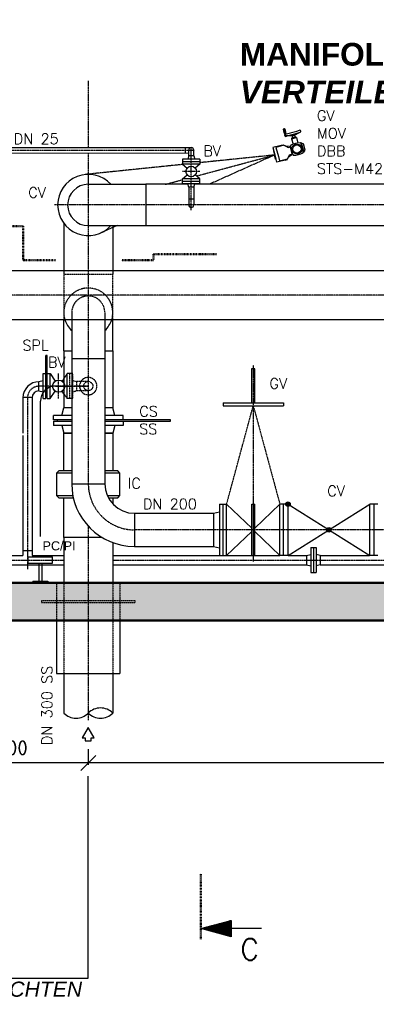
# Model space of a CAD drawing. Header units: millimetres. Extents: x -197187 to 241957296, y -45270 to 70505.
# Tile 43 of 116: x 5462 to 7820, y 1117 to 7623. Entities that reach past the tile are written whole.
import ezdxf
from ezdxf.enums import TextEntityAlignment as Align

# ---------------------------------------------------------------- set-up
doc = ezdxf.new("R2010")
doc.units = ezdxf.units.MM
doc.header["$LTSCALE"] = 0.5
doc.linetypes.add('DASHDOT', pattern=[1, 0.5, -0.25, 0, -0.25])
doc.linetypes.add('HIDDEN', pattern=[0.375, 0.25, -0.125])
for name, color, linetype in [('17', 7, 'Continuous'), ('21', 7, 'Continuous'), ('41', 7, 'Continuous'), ('BEMAßUNG', 7, 'Continuous'), ('Beschriftung', 7, 'Continuous'), ('P-MU025ENTLÜ', 7, 'Continuous'), ('P-MU050ENTL', 7, 'Continuous'), ('P-MU150AUSL', 7, 'Continuous'), ('P-MU150EINL', 7, 'Continuous'), ('P-MU200EINL', 7, 'Continuous'), ('P-MU250AUSL', 7, 'Continuous'), ('P-MU250AUSL1', 7, 'Continuous'), ('P-MU300AUSL', 7, 'Continuous')]:
    doc.layers.add(name, color=color, linetype=linetype)
doc.styles.add('LBB3.5M1000', font='isocp.shx', dxfattribs={"height": 3.5})
doc.styles.add('ROMANS', font='ROMANS', dxfattribs={"height": 0.2})
doc.styles.get("Standard").update_dxf_attribs({"font": 'isocpeur.ttf'})
doc.dimstyles.new('DIN', dxfattribs={"dimtxt": 2.5, "dimasz": 2.5, "dimexe": 1.25, "dimexo": 0.625, "dimtad": 1, "dimtih": 1, "dimdec": 4, "dimdsep": 46, "dimlunit": 6, "dimtxsty": 'Standard', "dimcen": 2.5, "dimadec": 0, "dimazin": 0, "dimtfac": 1, "dimtdec": 4, "dimtmove": 0, "dimatfit": 3, "dimfxl": 0, "dimtvp": 1, "dimtolj": 1, "dimtzin": 0, "dimarcsym": 0})

# ---------------------------------------------------------------- blocks, each defined once
blk = doc.blocks.new('PFEIL')
at = {"layer": '17', "color": 7, "linetype": 'Continuous'}
for p, q in [((-40, 0), (-20, 0)), ((-20, 5.359), (-20, -5.359)), ((0, 0), (-20, 5.359)), ((-20, 5.0491), (-18.8434, 5.0491)), ((-20, 4.5991), (-17.164, 4.5991)), ((-20, 4.1491), (-15.4846, 4.1491)), ((-20, 3.6991), (-13.8052, 3.6991)), ((-20, 3.2491), (-12.1258, 3.2491)), ((-20, 2.7991), (-10.4464, 2.7991)), ((-20, 2.3491), (-8.7669, 2.3491)), ((-20, 1.8991), (-7.0875, 1.8991)), ((-20, 1.4491), (-5.4081, 1.4491)), ((-20, 0.9991), (-3.7287, 0.9991)), ((-20, 0.5491), (-2.0493, 0.5491)), ((-20, 0.0991), (-0.3698, 0.0991)), ((-20, -5.359), (0, 0)), ((-20, -0.3509), (-1.3096, -0.3509)), ((-20, -0.8009), (-2.989, -0.8009)), ((-20, -1.2509), (-4.6684, -1.2509)), ((-20, -1.7009), (-6.3478, -1.7009)), ((-20, -2.1509), (-8.0272, -2.1509)), ((-20, -2.6009), (-9.7067, -2.6009)), ((-20, -3.0509), (-11.3861, -3.0509)), ((-20, -3.5009), (-13.0655, -3.5009)), ((-20, -3.9509), (-14.7449, -3.9509)), ((-20, -4.4009), (-16.4243, -4.4009)), ((-20, -4.8509), (-18.1038, -4.8509)), ((-20, -5.3009), (-19.7832, -5.3009))]:
    blk.add_line(p, q, dxfattribs=at)
blk = doc.blocks.new('_Oblique')
at = {"color": 0, "linetype": 'ByBlock', "lineweight": -2}
blk.add_line((-0.5, -0.5), (0.5, 0.5), dxfattribs=at)
blk = doc.blocks.new('*D21')
at = {"layer": 'BEMAßUNG', "color": 0, "lineweight": -2, "transparency": 16777216}
for p, q in [((5115.5, 2802), (5115.5, 2698.9)), ((5915.5, 2802), (5915.5, 2698.9)), ((5915.5, 2711.4), (5115.5, 2711.4))]:
    blk.add_line(p, q, dxfattribs=at)
at = {"layer": 'DEFPOINTS', "color": 0, "transparency": 16777216}
for p in [(5115.5, 3652), (5915.5, 3652), (5115.5, 2711.4)]:
    blk.add_point(p, dxfattribs=at)
at = {"layer": 'BEMAßUNG', "color": 0, "lineweight": -2, "transparency": 16777216, "xscale": 100, "yscale": 100, "zscale": 100, "rotation": 180}
blk.add_blockref('_Oblique', (5115.5, 2711.4), dxfattribs=at)
at = {"layer": 'BEMAßUNG', "color": 0, "lineweight": -2, "transparency": 16777216, "xscale": 100, "yscale": 100, "zscale": 100}
blk.add_blockref('_Oblique', (5915.5, 2711.4), dxfattribs=at)
at = {"layer": 'BEMAßUNG', "color": 0, "transparency": 16777216, "insert": (5408.8, 2811.4), "char_height": 100, "attachment_point": 5}
blk.add_mtext('\\A1;800', dxfattribs=at)
blk = doc.blocks.new('*D22')
at = {"layer": 'BEMAßUNG', "color": 0, "lineweight": -2, "transparency": 16777216}
for p, q in [((5915.5, 2802), (5915.5, 2698.9)), ((11315.5, 2802), (11315.5, 2698.9)), ((11315.5, 2711.4), (5915.5, 2711.4))]:
    blk.add_line(p, q, dxfattribs=at)
at = {"layer": 'DEFPOINTS', "color": 0, "transparency": 16777216}
for p in [(5915.5, 3652), (11315.5, 3652), (5915.5, 2711.4)]:
    blk.add_point(p, dxfattribs=at)
at = {"layer": 'BEMAßUNG', "color": 0, "lineweight": -2, "transparency": 16777216, "xscale": 100, "yscale": 100, "zscale": 100, "rotation": 180}
blk.add_blockref('_Oblique', (5915.5, 2711.4), dxfattribs=at)
at = {"layer": 'BEMAßUNG', "color": 0, "lineweight": -2, "transparency": 16777216, "xscale": 100, "yscale": 100, "zscale": 100}
blk.add_blockref('_Oblique', (11315.5, 2711.4), dxfattribs=at)
at = {"layer": 'BEMAßUNG', "color": 0, "transparency": 16777216, "insert": (8615.5, 2811.4), "char_height": 100, "attachment_point": 5}
blk.add_mtext('\\A1;5.400', dxfattribs=at)

msp = doc.modelspace()

# ---------------------------------------------------------------- linework, layer by layer
for p, q in [((7214.711, 6902.341), (7203.949, 6899.457)), ((7203.949, 6899.457), (7209.716, 6877.931)), ((7223.583, 6847.706), (7208.43, 6904.258)), ((7214.711, 6902.341), (7220.479, 6880.815)), ((7220.479, 6880.815), (7209.716, 6877.931)), ((7209.716, 6877.931), (7215.215, 6866.139)), ((7221.613, 6867.853), (7215.215, 6866.139)), ((7218.414, 6866.996), (7293.785, 6887.192)), ((7220.479, 6880.815), (7221.613, 6867.853)), ((7221.875, 6854.081), (7220.829, 6850.179)), ((7221.875, 6854.081), (7281.289, 6870.001)), ((7221.875, 6854.081), (7224.731, 6851.224)), ((7263.754, 6854.921), (7225.008, 6854.921)), ((7260.296, 6835.537), (7292.584, 6844.189)), ((7260.296, 6835.537), (7262.266, 6838.949)), ((7260.296, 6835.537), (7269.885, 6799.751)), ((7261.159, 6864.607), (7263.754, 6854.921)), ((7261.545, 6841.64), (7288.452, 6848.849)), ((7262.266, 6838.949), (7261.545, 6841.64)), ((7262.266, 6838.949), (7289.173, 6846.159)), ((7271.918, 6857.108), (7263.754, 6854.921)), ((7270.877, 6855.675), (7264.043, 6853.844)), ((7264.043, 6853.844), (7265.525, 6848.313)), ((7265.525, 6848.313), (7266.926, 6843.082)), ((7266.445, 6855.642), (7266.733, 6854.565)), ((7280.187, 6858.17), (7270.877, 6855.675)), ((7279.898, 6859.246), (7271.918, 6857.108)), ((7277.208, 6858.525), (7277.496, 6857.449)), ((7277.303, 6868.933), (7278.167, 6865.706)), ((7278.167, 6865.706), (7279.898, 6859.246)), ((7279.898, 6859.246), (7313.453, 6878.619)), ((7280.187, 6858.17), (7283.071, 6847.407)), ((7281.289, 6870.001), (7316.587, 6879.459)), ((7289.173, 6846.159), (7288.452, 6848.849)), ((7292.584, 6844.189), (7289.173, 6846.159)), ((7292.584, 6844.189), (7302.173, 6808.403)), ((7293.785, 6887.192), (7313.126, 6892.374)), ((7191.692, 6792.87), (7206.328, 6796.791)), ((7200.511, 6791.617), (7191.692, 6792.87)), ((7206.328, 6796.791), (7207.232, 6793.418)), ((7209.201, 6793.946), (7221.039, 6787.111)), ((7222.088, 6788.554), (7217.384, 6789.222)), ((7221.039, 6787.111), (7237.274, 6777.738)), ((7245.963, 6785.164), (7222.088, 6788.554)), ((7237.274, 6777.738), (7254.819, 6782.439)), ((7245.963, 6785.164), (7247.238, 6780.408)), ((7324.003, 6810.524), (7320.028, 6809.46)), ((7324.003, 6810.524), (7338.039, 6802.421)), ((7324.003, 6810.524), (7341.059, 6746.871)), ((7349.163, 6760.907), (7338.039, 6802.421)), ((7232.283, 6699.927), (7231.379, 6703.3)), ((7233.349, 6703.827), (7249.557, 6731.9)), ((7260.794, 6729.813), (7238.073, 6712.01)), ((7249.557, 6731.9), (7267.102, 6736.601)), ((7260.794, 6729.813), (7259.52, 6734.57)), ((7341.059, 6746.871), (7337.084, 6745.806)), ((7341.059, 6746.871), (7349.163, 6760.907)), ((7224.658, 6701.499), (7217.647, 6696.005)), ((7217.647, 6696.005), (7232.283, 6699.927)), ((5753.599, 6277.452), (5753.599, 5942.018)), ((6077.499, 6262.518), (6077.499, 5942.018)), ((5753.599, 5434.018), (5753.599, 5640.068)), ((6077.499, 5434.018), (6077.499, 5640.068)), ((5753.599, 5434.018), (5805.999, 5434.018)), ((5753.599, 5434.018), (5753.599, 5058.018)), ((6025.099, 5434.018), (6077.499, 5434.018)), ((6077.499, 5434.018), (6077.499, 5058.018)), ((5805.999, 4626.018), (5706.049, 4626.018)), ((6125.049, 4626.018), (6025.099, 4626.018)), ((5706.049, 4478.018), (5813.596, 4478.018)), ((6041.776, 4478.018), (6125.049, 4478.018)), ((5706.049, 3302.018), (6125.049, 3302.018))]:
    msp.add_line(p, q)
for points in [[(7191.692, 6792.87), (7136.341, 6778.038), (7149.319, 6729.606)], [(7209.201, 6793.946), (7156.618, 6779.856), (7172.549, 6720.401)], [(7264.589, 6735.928), (7252.306, 6781.766)], [(7149.319, 6729.606), (7141.903, 6757.282), (7139.689, 6756.688), (7147.105, 6729.013)], [(7149.319, 6729.606), (7156.734, 6701.93), (7154.52, 6701.337), (7147.105, 6729.013)], [(7157.378, 6699.529), (7149.319, 6729.606)], [(7172.549, 6720.401), (7180.765, 6689.738), (7233.349, 6703.827)], [(7217.647, 6696.005), (7162.296, 6681.174), (7157.378, 6699.529)], [(5805.999, 4980.018), (5708.93, 4980.018), (5708.93, 4970.018), (5805.999, 4970.018)], [(6025.099, 4970.018), (6460.324, 4970.018), (6460.324, 4980.018), (6025.099, 4980.018)], [(5805.999, 4641.018), (5753.599, 4641.018), (5753.599, 4892.018), (5805.999, 4892.018)], [(6025.099, 4892.018), (6077.499, 4892.018), (6077.499, 4641.018), (6025.099, 4641.018)], [(5805.999, 4641.018), (5721.049, 4641.018), (5706.049, 4626.018), (5706.049, 4478.018), (5721.049, 4463.018), (5816.797, 4463.018)], [(6049.188, 4463.018), (6110.049, 4463.018), (6125.049, 4478.018), (6125.049, 4626.018), (6110.049, 4641.018), (6025.099, 4641.018)], [(6077.499, 4463.018), (6077.499, 4423.837)]]:
    msp.add_lwpolyline(points)
for radius in [32.95, 27.733]:
    msp.add_circle((7295.489, 6768.772), radius)
for centre, radius, start, end in [((7220.144, 6860.539), 6.685, 105, 285), ((7314.856, 6885.917), 6.685, 285, 105), ((7255.963, 6791.593), 2.074, 115.5891977, 184.4108114), ((7431.062, 6805.099), 177.694, 184.4108114, 205.5891982), ((7331.816, 6633.199), 177.694, 94.41081, 115.5891977), ((7318.309, 6808.298), 2.074, 25.5891963, 94.41081), ((7159.916, 6732.446), 177.694, 4.4108086, 25.5891963), ((7272.669, 6729.246), 2.074, 205.5891982, 274.4108081), ((7259.162, 6904.345), 177.694, 274.4108081, 295.5891949), ((7335.015, 6745.952), 2.074, 295.5891949, 4.4108086), ((5915.549, 5688.018), 161.95, 197.2222524, 227.4336651), ((5915.549, 5688.018), 161.95, 312.5663349, 342.7777476), ((5996.524, 2962.122), 113.126, 44.2917655, 135.708271), ((5834.574, 3120.117), 113.126, 224.291729, 315.7082345), ((5996.524, 3120.117), 113.126, 224.2917655, 315.708271)]:
    msp.add_arc(centre, radius, start, end)
at = {"layer": '17', "linetype": 'DASHDOT', "lineweight": 50, "ltscale": 20}
for p, q in [((5485.022, 6259.018), (5343.746, 6259.018)), ((5485.022, 6259.018), (5485.022, 6034.904)), ((6346.076, 6073.018), (6346.076, 6034.904)), ((6346.076, 6073.018), (6764.271, 6073.018)), ((5485.022, 6034.904), (5697.878, 6034.904)), ((6346.076, 6034.904), (6133.22, 6034.904)), ((6660.644, 1546.741), (6660.644, 1979.313))]:
    msp.add_line(p, q, dxfattribs=at)
at = {"layer": '21', "linetype": 'Continuous', "ltscale": 10}
msp.add_line((7386.549, 3969.518), (7422.549, 3969.518), dxfattribs=at)
at = {"layer": '21', "linetype": 'Continuous', "lineweight": 50, "ltscale": 10}
for p, q in [((2815.549, 3902.018), (13615.549, 3902.018)), ((2565.549, 3652.018), (13365.549, 3652.018))]:
    msp.add_line(p, q, dxfattribs=at)
at = {"layer": '41', "linetype": 'Continuous', "ltscale": 10}
for p, q in [((5698.849, 5201.838), (5805.999, 5201.838)), ((5543.699, 5125.838), (5483.399, 5125.838)), ((5598.849, 4072.926), (5598.849, 5101.838)), ((5518.849, 4072.926), (5678.849, 4072.926)), ((5518.849, 4032.926), (5518.849, 4072.926)), ((5678.849, 4032.926), (5678.849, 4072.926)), ((7830.549, 4082.018), (7776.549, 4082.018)), ((5518.849, 4032.926), (5678.849, 4032.926)), ((5588.849, 4032.926), (5588.849, 3912.926)), ((5608.849, 4032.926), (5608.849, 3912.926)), ((5548.849, 3912.926), (5548.849, 3902.926)), ((5548.849, 3912.926), (5648.849, 3912.926)), ((5648.849, 3912.926), (5648.849, 3902.926))]:
    msp.add_line(p, q, dxfattribs=at)
at = {"layer": '41', "linetype": 'HIDDEN', "ltscale": 10}
msp.add_line((5805.999, 5201.838), (5915.549, 5201.838), dxfattribs=at)
at = {"layer": '41', "linetype": 'Continuous', "ltscale": 10}
msp.add_arc((5698.849, 5101.838), 100, 90, 180, dxfattribs=at)
at = {"layer": 'P-MU025ENTLÜ', "linetype": 'Continuous', "ltscale": 10}
for p, q in [((3763.049, 6777.868), (6596.549, 6777.868)), ((6558.548, 6742.035), (6558.549, 6777.868)), ((3763.049, 6744.168), (6579.699, 6742.018)), ((6579.699, 6723.018), (6573.804, 6701.018)), ((6579.699, 6723.018), (6579.699, 6761.018)), ((6613.399, 6723.018), (6579.699, 6723.018)), ((6613.399, 6723.018), (6613.399, 6761.018)), ((6613.399, 6723.018), (6619.294, 6701.018)), ((6654.049, 6701.018), (6539.049, 6701.018)), ((6539.049, 6701.018), (6539.049, 6669.018)), ((6654.049, 6685.018), (6539.049, 6685.018)), ((6654.049, 6669.018), (6539.049, 6669.018)), ((6539.049, 6669.018), (6569.91, 6642.72)), ((6654.049, 6669.018), (6623.188, 6642.72)), ((6654.049, 6701.018), (6654.049, 6669.018)), ((6539.049, 6571.018), (6569.91, 6597.317)), ((6654.049, 6571.018), (6623.188, 6597.317)), ((6654.049, 6571.018), (6539.049, 6571.018)), ((6539.049, 6539.018), (6539.049, 6571.018)), ((6654.049, 6555.018), (6539.049, 6555.018)), ((6654.049, 6539.018), (6539.049, 6539.018)), ((6579.699, 6517.018), (6573.804, 6539.018)), ((6613.399, 6517.018), (6579.699, 6517.018)), ((6579.699, 6517.018), (6579.699, 6399.018)), ((6613.399, 6517.018), (6619.294, 6539.018)), ((6613.399, 6517.018), (6613.399, 6399.018)), ((6654.049, 6539.018), (6654.049, 6571.018)), ((6613.399, 6437.018), (6579.699, 6437.018))]:
    msp.add_line(p, q, dxfattribs=at)
at = {"layer": 'P-MU025ENTLÜ', "linetype": 'DASHDOT', "ltscale": 10}
for p, q in [((6596.549, 6365.497), (6596.549, 6782.753)), ((3649.049, 6761.018), (6618.143, 6761.018)), ((6654.049, 6620.018), (6539.049, 6620.018))]:
    msp.add_line(p, q, dxfattribs=at)
at = {"layer": 'P-MU025ENTLÜ', "linetype": 'Continuous', "ltscale": 10}
msp.add_circle((6596.549, 6620.018), 35, dxfattribs=at)
for centre, start, end in [((6596.549, 6761.018), 0, 180), ((6596.549, 6399.018), 180, 0)]:
    msp.add_arc(centre, 16.85, start, end, dxfattribs=at)
at = {"layer": 'P-MU050ENTL', "linetype": 'Continuous', "ltscale": 10}
for p, q in [((5634.549, 5284.338), (5634.549, 5404.838)), ((5644.549, 5404.838), (5634.549, 5404.838)), ((5644.549, 5284.338), (5644.549, 5404.838)), ((5616.549, 5119.338), (5616.549, 5284.338)), ((5616.549, 5284.338), (5634.549, 5284.338)), ((5634.549, 5119.338), (5634.549, 5284.338)), ((5644.549, 5119.338), (5644.549, 5284.338)), ((5644.549, 5284.338), (5662.549, 5284.338)), ((5662.549, 5119.338), (5662.549, 5284.338)), ((5662.549, 5284.338), (5696.812, 5234.748)), ((5776.549, 5119.338), (5776.549, 5284.338)), ((5812.549, 5284.338), (5776.549, 5284.338)), ((5589.549, 5231.988), (5616.549, 5239.223)), ((5589.549, 5171.688), (5589.549, 5231.988)), ((5753.599, 5250.214), (5742.286, 5233.841)), ((5589.549, 5171.688), (5616.549, 5164.454)), ((5662.549, 5119.338), (5696.812, 5168.929)), ((5753.599, 5151.649), (5742.286, 5168.022)), ((5812.549, 5164.454), (5831.399, 5169.505)), ((5483.399, 5125.838), (5483.399, 4891.658)), ((5543.699, 5125.838), (5543.699, 4082.168)), ((5616.549, 5119.338), (5634.549, 5119.338)), ((5644.549, 5139.838), (5634.549, 5139.838)), ((5644.549, 5119.338), (5662.549, 5119.338)), ((5812.549, 5119.338), (5776.549, 5119.338)), ((5483.399, 4876.658), (5483.399, 4082.168)), ((5483.399, 4116.018), (5543.699, 4116.018)), ((7386.549, 4134.518), (7386.549, 3969.518)), ((7386.549, 4134.518), (7422.549, 4134.518)), ((7404.549, 4134.518), (7404.549, 3969.518)), ((7422.549, 4134.518), (7422.549, 3969.518)), ((5277.499, 4082.168), (5483.399, 4082.168)), ((5543.699, 4082.168), (5753.599, 4082.168)), ((6077.499, 4082.168), (6782.549, 4082.168)), ((6830.705, 4082.168), (6996.549, 4082.168)), ((7016.549, 4082.168), (7182.393, 4082.168)), ((7236.549, 4082.018), (7182.549, 4082.018)), ((7236.787, 4082.168), (7359.549, 4082.168)), ((7359.549, 4082.168), (7386.549, 4089.403)), ((7359.549, 4082.168), (7359.549, 4021.868)), ((7449.549, 4082.168), (7422.549, 4089.403)), ((7449.549, 4082.168), (7776.311, 4082.168)), ((7449.549, 4082.168), (7449.549, 4021.868)), ((5277.499, 4021.868), (5753.599, 4021.868)), ((6077.499, 4021.868), (7359.549, 4021.868)), ((7359.549, 4021.868), (7386.549, 4014.634)), ((7449.549, 4021.868), (7422.549, 4014.634)), ((7449.549, 4021.868), (8408.849, 4021.868))]:
    msp.add_line(p, q, dxfattribs=at)
at = {"layer": 'P-MU050ENTL', "linetype": 'DASHDOT', "ltscale": 10}
for p, q in [((5719.549, 5119.338), (5719.549, 5284.338)), ((5915.549, 5200.931), (5589.549, 5200.931)), ((5513.549, 5125.838), (5513.549, 3993.003)), ((5277.499, 4052.018), (5753.599, 4052.018)), ((6077.499, 4052.018), (8318.849, 4052.018))]:
    msp.add_line(p, q, dxfattribs=at)
at = {"layer": 'P-MU050ENTL', "linetype": 'HIDDEN', "ltscale": 10}
for p, q in [((5753.599, 5250.214), (5776.549, 5283.431)), ((5794.549, 5119.338), (5794.549, 5284.338)), ((5812.549, 5119.338), (5812.549, 5284.338)), ((5812.549, 5239.223), (5831.399, 5234.172)), ((5839.549, 5231.988), (5832.448, 5233.891)), ((5839.549, 5171.688), (5839.549, 5231.988)), ((5915.549, 5231.988), (5839.549, 5231.988)), ((5753.599, 5151.649), (5776.549, 5118.431)), ((5839.549, 5171.688), (5825.848, 5168.017)), ((5915.549, 5171.688), (5839.549, 5171.688))]:
    msp.add_line(p, q, dxfattribs=at)
at = {"layer": 'P-MU050ENTL', "linetype": 'Continuous', "ltscale": 10}
msp.add_circle((5719.549, 5201.838), 40, dxfattribs=at)
at = {"layer": 'P-MU050ENTL', "linetype": 'HIDDEN', "ltscale": 10}
msp.add_circle((5915.549, 5201.838), 30.15, dxfattribs=at)
at = {"layer": 'P-MU050ENTL', "linetype": 'Continuous', "ltscale": 10}
for radius in [106.15, 45.85]:
    msp.add_arc((5589.549, 5124.931), radius, 90, 180, dxfattribs=at)
at = {"layer": 'P-MU050ENTL', "linetype": 'HIDDEN', "ltscale": 10}
msp.add_arc((5915.549, 5201.838), 57.5, 90, 89.999427, dxfattribs=at)
at = {"layer": 'P-MU050ENTL', "linetype": 'DASHDOT', "ltscale": 10}
msp.add_arc((5589.549, 5124.931), 76, 90, 180, dxfattribs=at)
at = {"layer": 'P-MU150AUSL'}
msp.add_line((6386.351, 4980.018), (6145.549, 4980.018), dxfattribs=at)
at = {"layer": 'P-MU150EINL', "linetype": 'DASHDOT', "ltscale": 10}
msp.add_line((10584.549, 6399.018), (5690.954, 6399.018), dxfattribs=at)
at = {"layer": 'P-MU200EINL', "linetype": 'DASHDOT', "ltscale": 10}
for p, q in [((6630.944, 6590.708), (7147.105, 6729.013)), ((7147.105, 6729.013), (6654.049, 6678.396)), ((7147.105, 6729.013), (6715.324, 6535.518)), ((6541.592, 6666.852), (5894.869, 6600.46)), ((6424.974, 6535.518), (6539.049, 6566.085)), ((7006.549, 5339.767), (7006.549, 4082.168)), ((6830.549, 4422.018), (7006.549, 5072.018)), ((7006.549, 5072.018), (7182.549, 4422.018)), ((11010.549, 4252.018), (6220.549, 4252.018))]:
    msp.add_line(p, q, dxfattribs=at)
at = {"layer": 'P-MU200EINL'}
for p, q in [((5915.549, 6535.518), (6296.549, 6535.518)), ((6574.742, 6535.518), (6296.549, 6535.518)), ((6296.549, 6535.518), (6296.549, 6262.518)), ((10218.187, 6535.518), (6618.356, 6535.518)), ((5915.549, 6262.518), (6296.549, 6262.518)), ((6106.126, 6262.518), (5998.361, 6214.225)), ((6296.549, 6262.518), (10444.549, 6262.518))]:
    msp.add_line(p, q, dxfattribs=at)
at = {"layer": 'P-MU200EINL', "linetype": 'Continuous', "ltscale": 10}
for p, q in [((5805.999, 5688.018), (5805.999, 4557.018)), ((6025.099, 5688.018), (6025.099, 4557.018)), ((6025.099, 5383.018), (5805.999, 5383.018)), ((6995.057, 5317.018), (6995.057, 5092.018)), ((7018.041, 5317.018), (6995.057, 5317.018)), ((7018.041, 5092.018), (7018.041, 5317.018)), ((6806.549, 5092.018), (7206.549, 5092.018)), ((6806.549, 5092.018), (6806.549, 5072.018)), ((7206.549, 5092.018), (7206.549, 5072.018)), ((6806.549, 5072.018), (7206.549, 5072.018)), ((5805.999, 4557.018), (6025.099, 4557.018)), ((7006.549, 4475.626), (7006.549, 4043.946)), ((6220.549, 4361.568), (6744.549, 4361.568)), ((6220.549, 4361.568), (6220.549, 4142.468)), ((6744.549, 4361.568), (6782.549, 4371.75)), ((6744.549, 4361.568), (6744.549, 4142.468)), ((6782.549, 4422.018), (6830.549, 4422.018)), ((6782.549, 4422.018), (6782.549, 4082.018)), ((6806.549, 4082.018), (6806.549, 4422.018)), ((6830.549, 4082.018), (6830.549, 4422.018)), ((6830.549, 4422.018), (6996.549, 4262.607)), ((6996.549, 4082.018), (6996.549, 4422.018)), ((6996.549, 4422.018), (7016.549, 4422.018)), ((7016.549, 4082.018), (7016.549, 4422.018)), ((7016.549, 4262.607), (7182.549, 4422.018)), ((7182.549, 4082.018), (7182.549, 4422.018)), ((7236.549, 4422.018), (7182.549, 4422.018)), ((7206.549, 4082.018), (7206.549, 4422.018)), ((7236.549, 4082.018), (7776.549, 4422.018)), ((7236.549, 4422.018), (7776.549, 4082.018)), ((7236.549, 4082.018), (7236.549, 4422.018)), ((7236.549, 4082.018), (7236.549, 4422.018)), ((7776.549, 4082.018), (7776.549, 4422.018)), ((7830.549, 4422.018), (7776.549, 4422.018)), ((7806.549, 4082.018), (7806.549, 4422.018)), ((6996.549, 4241.43), (6830.549, 4082.018)), ((7182.549, 4082.018), (7016.549, 4241.43)), ((6220.549, 4142.468), (6744.549, 4142.468)), ((6744.549, 4142.468), (6782.549, 4132.286)), ((6782.549, 4082.018), (6830.549, 4082.018)), ((6996.549, 4082.018), (7016.549, 4082.018))]:
    msp.add_line(p, q, dxfattribs=at)
for centre, radius in [((7236.549, 4422.018), 15), ((7236.549, 4422.018), 12), ((7236.549, 4422.018), 9), ((7236.549, 4422.018), 6), ((7236.549, 4422.018), 3), ((7236.549, 4422.018), 3), ((7506.549, 4252.018), 15), ((7506.549, 4252.018), 12), ((7506.549, 4252.018), 9), ((7506.549, 4252.018), 6), ((7506.549, 4252.018), 3)]:
    msp.add_circle(centre, radius, dxfattribs=at)
at = {"layer": 'P-MU200EINL'}
for radius, start, end in [(202.5, 42.382288, 317.617712), (136.5, 90, 270)]:
    msp.add_arc((5915.549, 6399.018), radius, start, end, dxfattribs=at)
at = {"layer": 'P-MU200EINL', "linetype": 'DASHDOT', "ltscale": 10}
msp.add_arc((6220.549, 4557.018), 305, 180, 270, dxfattribs=at)
at = {"layer": 'P-MU200EINL', "linetype": 'Continuous', "ltscale": 10}
msp.add_arc((6220.549, 4557.018), 195.45, 180, 270, dxfattribs=at)
at = {"layer": 'P-MU250AUSL', "linetype": 'DASHDOT', "ltscale": 10}
for p, q in [((5915.549, 7219.018), (5915.549, 6777.868)), ((5915.549, 6744.168), (5915.549, 4557.018))]:
    msp.add_line(p, q, dxfattribs=at)
at = {"layer": 'P-MU250AUSL', "linetype": 'HIDDEN', "ltscale": 10}
for p, q in [((5753.599, 5942.018), (6077.499, 5942.018)), ((5753.599, 5942.018), (5753.599, 5640.068)), ((6077.499, 5640.068), (6077.499, 5942.018))]:
    msp.add_line(p, q, dxfattribs=at)
for radius, start, end in [(161.95, 342.7777476, 197.2222524), (109.55, 0, 180)]:
    msp.add_arc((5915.549, 5688.018), radius, start, end, dxfattribs=at)
at = {"layer": 'P-MU250AUSL1', "linetype": 'DASHDOT', "ltscale": 10}
msp.add_line((5915.549, 4276.258), (5915.549, 2994.884), dxfattribs=at)
at = {"layer": 'P-MU250AUSL1', "linetype": 'Continuous', "ltscale": 10}
for p, q in [((6077.499, 4167.932), (6077.499, 3902.018)), ((5706.049, 3652.018), (5706.049, 3302.018)), ((6125.049, 3652.018), (6125.049, 3302.018)), ((5753.599, 3302.018), (5753.599, 3041.12)), ((6077.499, 3302.018), (6077.499, 3041.12))]:
    msp.add_line(p, q, dxfattribs=at)
at = {"layer": 'P-MU250AUSL1', "linetype": 'HIDDEN', "ltscale": 10}
for p, q in [((5706.049, 3902.018), (5706.049, 3652.018)), ((5753.599, 3902.018), (5753.599, 3302.018)), ((6077.499, 3902.018), (6077.499, 3302.018)), ((6125.049, 3902.018), (6125.049, 3652.018))]:
    msp.add_line(p, q, dxfattribs=at)
msp.add_lwpolyline([(6225.049, 3772.018), (6225.049, 3782.018), (5606.049, 3782.018), (5606.049, 3772.018)], close=True, dxfattribs=at)
at = {"layer": 'P-MU250AUSL1', "linetype": 'Continuous', "ltscale": 10}
msp.add_lwpolyline([(5915.549, 2946.958), (5875.549, 2877.676), (5895.549, 2877.676), (5895.549, 2857.676), (5935.549, 2857.676), (5935.549, 2877.676), (5955.549, 2877.676), (5915.549, 2946.958)], close=True, dxfattribs=at)
at = {"layer": 'P-MU300AUSL', "linetype": 'Continuous', "ltscale": 10}
for p, q in [((8169.549, 5963.968), (3858.816, 5963.968)), ((8169.549, 5640.068), (3415.549, 5640.068)), ((5740.202, 5008.018), (5753.599, 5058.018)), ((5805.999, 5058.018), (5753.599, 5058.018)), ((6077.499, 5058.018), (6025.099, 5058.018)), ((6090.897, 5008.018), (6077.499, 5058.018)), ((5685.549, 4980.018), (5685.549, 5008.018)), ((5805.999, 5008.018), (5685.549, 5008.018)), ((5805.999, 4980.018), (5685.549, 4980.018)), ((5805.999, 4980.018), (5685.549, 4980.018)), ((5685.549, 4970.018), (5685.549, 4942.018)), ((5685.549, 4970.018), (5708.93, 4970.018)), ((6145.549, 5008.018), (6025.099, 5008.018)), ((6145.549, 4980.018), (6025.099, 4980.018)), ((6145.549, 4980.018), (6025.099, 4980.018)), ((6145.549, 4980.018), (6145.549, 5008.018)), ((6145.549, 4970.018), (6145.549, 4942.018)), ((5805.999, 4942.018), (5685.549, 4942.018)), ((5740.202, 4942.018), (5753.599, 4892.018)), ((5805.999, 4892.018), (5753.599, 4892.018)), ((6145.549, 4942.018), (6025.099, 4942.018)), ((6077.499, 4892.018), (6025.099, 4892.018)), ((6090.897, 4942.018), (6077.499, 4892.018))]:
    msp.add_line(p, q, dxfattribs=at)
at = {"layer": 'P-MU300AUSL', "linetype": 'DASHDOT', "ltscale": 10}
msp.add_line((8372.549, 5802.018), (3123.197, 5802.018), dxfattribs=at)

# ---------------------------------------------------------------- block references
at = {"layer": '17', "linetype": 'Continuous', "lineweight": 50, "ltscale": 10, "xscale": 10, "yscale": -10, "rotation": 180}
msp.add_blockref('PFEIL', (6660.644, 1616.761), dxfattribs=at)

# ---------------------------------------------------------------- texts
at = {"layer": '17', "linetype": 'Continuous', "lineweight": 50, "ltscale": 10, "style": 'ROMANS'}
msp.add_text('C', height=140, dxfattribs=at).set_placement((6920.51, 1409.465))
at = {"layer": 'BEMAßUNG', "linetype": 'Continuous', "ltscale": 10, "style": 'ROMANS'}
for s, p in [('DN 25', (5719.932, 6801.179)), ('DN 200', (6633.625, 4387.803))]:
    msp.add_text(s, height=70, dxfattribs=at).set_placement(p, align=Align.RIGHT)
msp.add_text('DN 300 SS', height=70, rotation=90, dxfattribs=at).set_placement((5677.089, 2829.19))
at = {"layer": 'Beschriftung', "insert": (3461.101, 1433.39), "char_height": 100, "width": 2448.27324, "attachment_point": 1, "style": 'LBB3.5M1000', "bg_fill": 2}
msp.add_mtext('{\\fArial|b0|i0|c0|p34;FROM HYDRANT PITS\\P\\fArial|b0|i1|c0|p34;VON DEN HYDRANTENSCHÄCHTEN}', dxfattribs=at)
at = {"layer": 'P-MU025ENTLÜ', "linetype": 'Continuous', "ltscale": 10, "style": 'ROMANS'}
msp.add_text('BV', height=70, dxfattribs=at).set_placement((6676.392, 6721.462))
at = {"layer": 'P-MU050ENTL', "linetype": 'Continuous', "ltscale": 10, "style": 'ROMANS'}
for s, p in [('SPL', (5479.894, 5436.717)), ('BV', (5648.172, 5324.406))]:
    msp.add_text(s, height=70, dxfattribs=at).set_placement(p)
at = {"layer": 'P-MU150AUSL', "insert": (6252.343, 5070.339), "char_height": 70, "width": 824.33114, "attachment_point": 1, "style": 'ROMANS'}
msp.add_mtext('CS\\PSS', dxfattribs=at)
at = {"layer": 'P-MU150EINL', "linetype": 'Continuous', "ltscale": 200, "style": 'ROMANS'}
msp.add_text('CV', height=70, dxfattribs=at).set_placement((5518.525, 6446.609))
at = {"layer": 'P-MU200EINL', "linetype": 'DASHDOT', "ltscale": 10, "style": 'ROMANS'}
msp.add_text('GV', height=70, dxfattribs=at).set_placement((7113.564, 5184.392))
at = {"layer": 'P-MU200EINL', "linetype": 'Continuous', "ltscale": 10, "style": 'ROMANS'}
msp.add_text('CV', height=70, dxfattribs=at).set_placement((7495.613, 4474.297))
at = {"layer": 'P-MU250AUSL1', "linetype": 'Continuous', "ltscale": 10, "style": 'ROMANS'}
msp.add_text('IC', height=70, dxfattribs=at).set_placement((6176.145, 4524.768))

# ---------------------------------------------------------------- dimensions: what is measured, and where the dimension line sits
at = {"layer": 'BEMAßUNG'}
dim = msp.add_linear_dim(base=(5115.549, 2711.379), p1=(5915.549, 3652.018), p2=(5115.549, 3652.018), dimstyle='DIN', override={"dimscale": 10, "dimtxt": 10, "dimasz": 10, "dimexo": 85, "dimgap": 5, "dimdec": 2, "dimblk1": 'Oblique', "dimblk2": 'Oblique', "dimsah": 1, "dimtdec": 2, "dimtmove": 2}, dxfattribs=at)
dim.commit()
dim.dimension.update_dxf_attribs({"geometry": '*D21', "text_midpoint": (5408.846, 2811.379), "dimtype": 160})
dim = msp.add_linear_dim(base=(5915.549, 2711.379), p1=(11315.549, 3652.018), p2=(5915.549, 3652.018), dimstyle='DIN', override={"dimscale": 10, "dimtxt": 10, "dimasz": 10, "dimexo": 85, "dimgap": 5, "dimdec": 2, "dimblk1": 'Oblique', "dimblk2": 'Oblique', "dimsah": 1, "dimtdec": 2, "dimtmove": 2}, dxfattribs=at)
dim.commit()
dim.dimension.update_dxf_attribs({"geometry": '*D22', "text_midpoint": (8615.549, 2811.379)})

# ---------------------------------------------------------------- next in the draw order: linework, layer by layer
at = {"layer": 'Beschriftung'}
for p, q in [((5915.549, 1288.53), (5915.549, 2623.501)), ((3461.101, 1288.53), (5915.549, 1288.53))]:
    msp.add_line(p, q, dxfattribs=at)

# ---------------------------------------------------------------- next in the draw order: texts
at = {"layer": 'Beschriftung', "insert": (5612.715, 4176.384), "char_height": 60, "width": 213.35671, "attachment_point": 1, "style": 'LBB3.5M1000', "bg_fill": 2}
msp.add_mtext('{\\fArial|b0|i0|c0|p34;PC/PI}', dxfattribs=at)

# ---------------------------------------------------------------- next in the draw order: hatches: boundary and pattern name
at = {"lineweight": 5}
h = msp.add_hatch(dxfattribs=at)
h.set_pattern_fill('ANSI33', color=256, scale=20)
h.paths.add_polyline_path([(13365.549, 2202.018), (13485.549, 2202.018), (13485.549, 2207.018), (13540.549, 2207.018), (13545.549, 2212.018), (13545.549, 2252.018), (13550.549, 2252.018), (13550.549, 2227.018), (13605.549, 2227.018), (13610.549, 2232.018), (13610.549, 2272.018), (13615.549, 2272.018), (13615.549, 3902.018), (2815.549, 3902.018), (2815.549, 14152.018), (3980.549, 14152.018), (3980.549, 14332.018), (3975.549, 14332.018), (3975.549, 14372.018), (3970.549, 14377.018), (3915.549, 14377.018), (3915.549, 14352.018), (3910.549, 14352.018), (3910.549, 14392.018), (3905.549, 14397.018), (3850.549, 14397.018), (3850.549, 14402.018), (2565.549, 14402.018), (2565.549, 3652.018), (13365.549, 3652.018)])

# ---------------------------------------------------------------- next in the draw order: linework, layer by layer
msp.add_lwpolyline([(6006.477, 4202.018), (5753.599, 4202.018), (5753.599, 4463.018)])
at = {"layer": 'P-MU200EINL', "linetype": 'Continuous', "ltscale": 10}
msp.add_arc((6220.549, 4557.018), 414.55, 180, 270, dxfattribs=at)
at = {"layer": 'P-MU250AUSL1', "linetype": 'Continuous', "ltscale": 10}
msp.add_line((5753.599, 4202.018), (5753.599, 3902.018), dxfattribs=at)

# ---------------------------------------------------------------- next in the draw order: texts
at = {"layer": 'Beschriftung', "insert": (6917.371, 7469.933), "char_height": 150, "width": 3290.72316, "attachment_point": 1, "style": 'LBB3.5M1000', "bg_fill": 2}
msp.add_mtext('{\\fArial|b1|i0|c0|p34;MANIFOLD / FILTER STATION\\L\\P\\fArial|b1|i1|c0|p34;\\lVERTEILER / FILTERSTATION}', dxfattribs=at)

# ---------------------------------------------------------------- next in the draw order: texts
at = {"layer": 'P-MU150AUSL', "insert": (7427.478, 7024.102), "char_height": 70, "width": 824.33114, "attachment_point": 1, "style": 'ROMANS'}
msp.add_mtext('GV\\PMOV\\PDBB\\PSTS-M42', dxfattribs=at)

doc.saveas('drawing.dxf')
